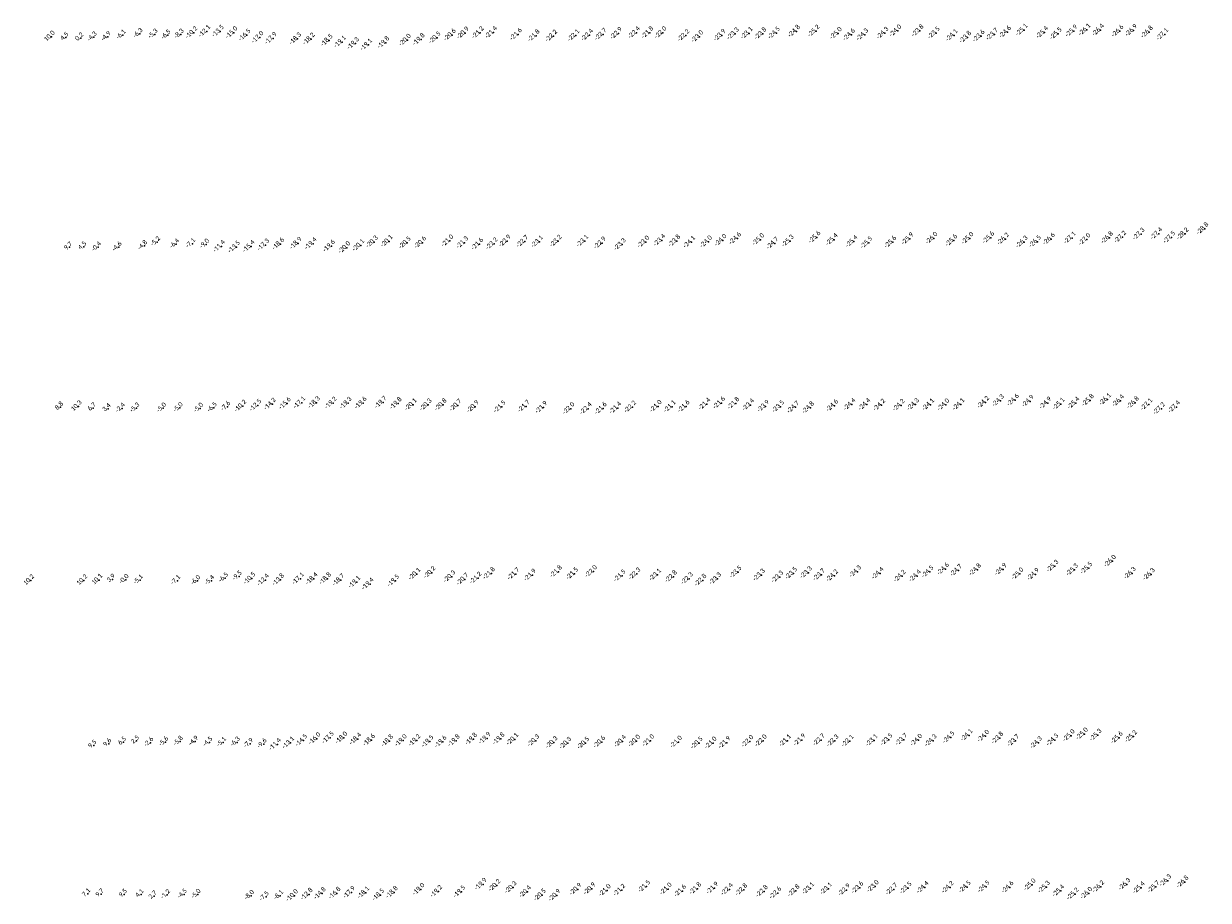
# Model space of a CAD drawing. Header units: feet. Extents: x 932366 to 949332, y 484196 to 597658.
# Tile 19 of 26: x 944913 to 948563, y 563974 to 566675. Entities that reach past the tile are written whole.
import ezdxf
from ezdxf.enums import TextEntityAlignment as Align

# ---------------------------------------------------------------- set-up
doc = ezdxf.new("R2010")
doc.units = ezdxf.units.FT
doc.layers.add('Text', color=7, linetype='Continuous')
doc.styles.add('Legend', font='calibri.ttf')

msp = doc.modelspace()

# ---------------------------------------------------------------- linework, layer by layer
at = {"layer": 'Text'}
for p in [(945437.34, 566646.6, -10.2), (945477.51, 566650.87, -12.1), (945519.02, 566650.87, -13.5), (945560.92, 566646.61, -15), (946273.72, 566645.51, -20.9), (946320.04, 566646.45, -21.2), (946360.81, 566646.99, -21.4), (946745.95, 566644.3, -22.9), (946801.31, 566646.61, -22.4), (946842.37, 566646.66, -21.8), (946882.89, 566646.51, -22), (947148.05, 566644.82, -23.1), (947232.29, 566645.47, -24.5), (947294.24, 566650.96, -24.8), (947354.58, 566651.55, -25.2), (947423.06, 566644.35, -25), (947566.76, 566644.91, -24.3), (947606.38, 566652.19, -24), (947674.81, 566652.5, -23.8), (947724.72, 566645.69, -23.5), (947944.28, 566648.2, -24.6), (947995.41, 566654.97, -25.1), (948058.59, 566647.15, -25.4), (948148.54, 566651.81, -25.9), (948189.14, 566655.45, -26.1), (948230.91, 566654.35, -26.4), (948290.86, 566651.39, -26.6), (948332.92, 566653.32, -26.9), (948381.4, 566648.52, -26.8), (944998.79, 566634.02, 10.02), (945043.26, 566631.65, 4.5), (945089.05, 566630.38, 0.18), (945129.74, 566632.81, -4.33), (945172.56, 566633.62, -4.87), (945218.95, 566639.15, -6.1), (945271.01, 566643.57, -6.3), (945317.17, 566641.58, -5.3), (945357.15, 566638.97, -6.5), (945397.61, 566641.56, -8.3), (945601.17, 566638.99, -16.5), (945641.1, 566632.01, -17), (945681.86, 566628.91, -17.9), (945757.4, 566627.71, -18.3), (945799.23, 566627.02, -18.2), (945854.32, 566622.52, -18.5), (945895.01, 566617.93, -19.1), (945935.47, 566613.21, -19.3), (945975.75, 566609.22, -19.1), (946028.7, 566616.05, -19.8), (946095.31, 566623.64, -20), (946137.73, 566625.44, -19.8), (946186.9, 566630.89, -20.5), (946233.5, 566639.4, -20.6), (946437.24, 566641.35, -21.6), (946491.94, 566637.23, -21.8), (946546.1, 566636.39, -22.2), (946614.76, 566637.73, -22.1), (946656.66, 566639.03, -22.4), (946698.26, 566641.02, -22.7), (946953.5, 566637.72, -22.2), (946995.81, 566634.4, -23), (947064.7, 566638.43, -23.9), (947105.86, 566643.26, -23.3), (947190.6, 566643.41, -23.8), (947463.42, 566640.02, -24.6), (947504.38, 566640.31, -24.3), (947779.89, 566638.2, -24.1), (947821.66, 566632.41, -23.8), (947862.95, 566635.99, -23.6), (947904.19, 566641.55, -23.7), (948100.64, 566643.37, -25.5), (948428.82, 566641.22, -27.1), (948355.79, 566025.99, -27.3), (948410.57, 566027.23, -27.4), (948491.44, 566026.78, -28.2), (948552.64, 566042.8, -28.8), (945098.37, 565986.98, 4.52), (945285.05, 565990.01, -4.77), (945324.93, 566001.7, -5.2), (945383.53, 565995.28, -6.4), (945433.02, 565996.69, -7.1), (945475.97, 565994.73, -9), (945522.66, 565988.25, -11.4), (945613.83, 565988.01, -15.4), (945658.75, 565992.78, -17.3), (945704.64, 565995.63, -18.6), (945758.81, 565997.66, -18.9), (945804.86, 565996.62, -19.4), (945861.18, 565989.33, -19.6), (945951.54, 565991.41, -20.1), (945993.6, 566002.07, -20.3), (946039, 566004.06, -20.1), (946094.94, 565999.24, -20.5), (946142.3, 565999.94, -20.6), (946226.12, 566005.28, -21), (946271.92, 565999.82, -21.3), (946318.05, 565995.12, -21.6), (946362.59, 565996.22, -22.2), (946402.93, 566004.53, -22.9), (946457.1, 566003.21, -22.7), (946502.2, 566002.65, -23.1), (946559.9, 566004.3, -23.2), (946641.83, 566004.63, -23.1), (946696, 565998.58, -22.9), (946757.43, 565993.93, -23.3), (946829.73, 566001.9, -23), (946879.34, 566006.92, -23.4), (946925.22, 566004.9, -23.8), (946971.24, 566001.41, -24.1), (947022.95, 566002.33, -24), (947067.76, 566006.84, -24), (947112.48, 566012.36, -24.6), (947183.78, 566009.14, -25), (947227.59, 565997.79, -24.7), (947274.85, 566004.74, -25.3), (947357.36, 566016.04, -25.6), (947410.37, 566009.15, -25.4), (947471.46, 566003.35, -25.4), (947516.81, 565999.49, -25.5), (947590.8, 566001.15, -25.6), (947643.67, 566011.52, -25.9), (947717.71, 566013.36, -26), (947778.64, 566006.21, -25.6), (947828.68, 566012.87, -25), (947892.77, 566014.83, -25.6), (947938.17, 566010.95, -26.2), (947995.67, 566001.64, -26.3), (948036.6, 566002.96, -26.5), (948079.32, 566010.79, -26.6), (948143.95, 566014.16, -27.1), (948189.16, 566009.31, -27), (948258.27, 566014.95, -26.8), (948298.98, 566016.85, -27.2), (948450.23, 566015.92, -27.5), (945054.52, 565985.88, 9.68), (945143.11, 565985.66, -0.43), (945206.47, 565985.73, -4.64), (945568.63, 565986.42, -13.5), (945908.41, 565984.56, -20), (947922.58, 565512.78, -24.3), (947968.51, 565514.48, -24.6), (948199.42, 565513.83, -25.8), (948252.64, 565516.76, -26.1), (948292.59, 565512.39, -26.4), (945027.09, 565493.25, 8.82), (945081.84, 565495.21, 10.26), (945127.69, 565490.67, 6.68), (945173.03, 565488.39, 3.44), (945216.47, 565489.31, -2.35), (945261.17, 565489.96, -5.34), (945343.45, 565489.83, -5.03), (945394.6, 565490.72, -5), (945457.34, 565489.55, -5), (945499.57, 565491.1, -6.5), (945541.38, 565494.37, -7.6), (945588.1, 565496.37, -10.2), (945634.56, 565498.64, -12.5), (945679.49, 565502.19, -14.2), (945725.26, 565504.23, -15.6), (945769.77, 565506.74, -17.1), (945814.92, 565506.98, -18.3), (945866.69, 565505.54, -19.2), (945912.59, 565505.13, -19.3), (945958.79, 565505.67, -19.6), (946020.34, 565507.45, -19.7), (946066.84, 565504.3, -19.8), (946113.21, 565500.79, -20.1), (946159.33, 565499.98, -20.3), (946205.33, 565500.15, -20.8), (946251.02, 565498.56, -20.7), (946304.46, 565494.42, -20.9), (946386.89, 565494.28, -21.5), (946461.46, 565495.46, -21.7), (946515.24, 565492.14, -21.9), (946599.43, 565488.6, -22), (946652.54, 565488.44, -22.4), (946698.49, 565488.83, -21.6), (946743.45, 565490.65, -21.4), (946789.1, 565493.77, -22.2), (946868.17, 565495.58, -21), (946910.92, 565494.77, -21.1), (946954.07, 565494.89, -21.6), (947017.99, 565502.21, -21.4), (947063.17, 565505.94, -21.6), (947107.31, 565504.55, -21.8), (947152.91, 565499.81, -23.4), (947199.18, 565495.75, -23.9), (947245.16, 565494.61, -23.5), (947291.22, 565492.8, -24.7), (947337.16, 565491.06, -24.8), (947411.58, 565497.53, -24.6), (947465.04, 565501.01, -24.4), (947510.88, 565501.12, -24.4), (947556.59, 565499.42, -24.2), (947616.62, 565498.86, -24.2), (947660.73, 565501.13, -24.3), (947707.41, 565500.6, -24.1), (947754.09, 565500.23, -24), (947800.87, 565501.27, -24.1), (947876.89, 565507.7, -24.2), (948014.57, 565511.04, -24.9), (948068.24, 565505.45, -24.9), (948109.19, 565502.71, -25.1), (948154.9, 565505.22, -25.4), (948338.23, 565506.71, -26.8), (948380.13, 565501.04, -27.1), (948418.75, 565488.36, -27.2), (948465.18, 565493.71, -27.4), (948090.51, 565003.02, -25.3), (948267.69, 565018.38, -26), (945534.47, 564966.46, -6.5), (945576.67, 564971.95, -9.5), (945616.13, 564965.25, -10.5), (946124.93, 564978.73, -20.1), (946171.22, 564983.36, -20.2), (946232.49, 564970.99, -20.3), (946313.03, 564966.63, -21.2), (946354.12, 564980.8, -21.8), (946429.56, 564979.26, -21.7), (946480.5, 564975.53, -21.9), (946560.6, 564986.24, -21.8), (946610.42, 564979.81, -21.5), (946668.58, 564986.79, -22), (946756.8, 564973.51, -21.5), (946802.59, 564979.39, -22.3), (946866.1, 564976.28, -23.1), (946915.02, 564970.88, -22.8), (946964.06, 564964.89, -22.3), (947114.27, 564984.67, -23.5), (947186.02, 564975.83, -23.3), (947242.57, 564969.95, -23.3), (947285.1, 564980.64, -23.5), (947330.83, 564983.27, -23.3), (947371.12, 564976.31, -23.7), (947411.3, 564973.43, -24.2), (947482.62, 564986.36, -24.3), (947551.75, 564980.93, -24.4), (947619.73, 564972.25, -24.2), (947666.62, 564972.93, -24.4), (947705.59, 564985.58, -24.5), (947753.25, 564994.23, -24.6), (947793.28, 564989.82, -24.7), (947851.63, 564992.25, -24.8), (947930.67, 564992.67, -24.9), (947982.4, 564979.45, -25), (948030.78, 564977.8, -24.9), (948150.98, 564991.84, -25.3), (948194.59, 564996.89, -25.5), (948328.78, 564981.23, -26.3), (948387.36, 564977.97, -26.3), (944935.1, 564958.87, 10.24), (945098.97, 564958.81, 10.18), (945145.51, 564960.83, 10.12), (945186.65, 564962.78, 3.86), (945227.83, 564961.59, -0.04), (945271.86, 564960.22, -5.13), (945386.96, 564958.7, -7.1), (945448.64, 564958.18, -6), (945491.5, 564958.22, -5.4), (945658.07, 564960.33, -12.4), (945704.58, 564961.02, -13.8), (945765.79, 564964.34, -17.1), (945807.7, 564964.25, -18.4), (945849.25, 564964.4, -18.8), (945890.25, 564960.42, -18.7), (945939.36, 564953.66, -19.1), (945980.64, 564948.37, -19.4), (946059.15, 564957.91, -19.5), (946272.56, 564962.7, -20.7), (947005.92, 564959.66, -22.8), (947051.25, 564964.36, -23.3), (945175.4, 564456.21, 9.56), (945220.85, 564461.31, 6.46), (945261.2, 564465, 2.51), (945304.21, 564459.69, -2.59), (945350.18, 564461.31, -5.59), (945394.91, 564462.89, -5.77), (945442.06, 564463.38, -4.86), (945485.99, 564460.43, -4.5), (945528.17, 564459.75, -5.1), (945570.55, 564460.57, -6.3), (945611.48, 564456.41, -7.9), (945653.1, 564455.34, -9.6), (945694.97, 564453.84, -11.4), (945735.71, 564459.04, -13.1), (945775.76, 564466.17, -14.5), (945816.75, 564471.66, -16), (945858.02, 564474.45, -17.5), (945899.4, 564474.12, -18), (945942.44, 564470.78, -18.4), (945984.62, 564466.96, -18.6), (946040.53, 564464.82, -18.8), (946082.54, 564465.9, -19), (946124.49, 564466.02, -19.2), (946164.87, 564463.1, -19.5), (946205.06, 564461.93, -19.6), (946245.81, 564465.39, -19.8), (946299.08, 564470.14, -19.8), (946340.83, 564472.75, -19.9), (946383.79, 564471.1, -19.8), (946426.43, 564469.92, -20.1), (946490.91, 564465.47, -20.3), (946547.03, 564459.95, -20.3), (946589.37, 564457.71, -20.3), (946644.51, 564457.94, -20.5), (946694.12, 564461.2, -20.6), (946758.29, 564463.41, -20.4), (946801.6, 564464.62, -20), (946844.92, 564465.49, -21), (946930.53, 564461.32, -21), (946994.17, 564458.41, -20.5), (947037.14, 564458.68, -21), (947079.69, 564459.72, -21.9), (947150.35, 564463.45, -22), (947191.93, 564465.2, -22), (947266.57, 564465.46, -21.1), (947310.94, 564467.76, -21.9), (947370.59, 564467.84, -22.7), (947412.79, 564464.96, -22.3), (947459.11, 564464.39, -22.1), (947533.47, 564466.33, -23.1), (947579.01, 564468.64, -23.5), (947624.81, 564468.91, -23.7), (947670.65, 564467.11, -24), (947715.22, 564465.79, -24.3), (947770.29, 564475.38, -24.5), (947825.88, 564482.21, -24.1), (947877.07, 564479.44, -24), (947920.66, 564473.64, -23.8), (947969.44, 564465.68, -23.7), (948039.88, 564459.34, -24.3), (948090.12, 564467.86, -24.3), (948140.61, 564481.07, -25), (948181.25, 564486.31, -25), (948223.15, 564482.58, -25.3), (948288.47, 564474.5, -25.6), (948332.37, 564478.32, -25.2), (945129.21, 564451.46, 9.5), (946328.67, 564023.18, -19.9), (946371.25, 564019.43, -20.2), (946832.27, 564016.37, -21.5), (947536.9, 564016.47, -23), (948020.26, 564021.52, -25), (948312.22, 564022.92, -26.3), (948437.99, 564034.29, -26.3), (948491.05, 564030.24, -26.8), (945110.43, 563994.05, 7.12), (945151.8, 563993.15, 9.69), (945223.33, 563992.4, 9.48), (945274.71, 563991.78, 4.13), (945315, 563987.08, 2.74), (945355.79, 563990.45, -1.19), (945407.31, 563992.32, -4.51), (945449.86, 563991.68, -5.01), (945614.14, 563988.38, -8), (945659.84, 563984.49, -7.5), (945703.98, 563988.28, -8.1), (945747.23, 563988.3, -10), (945792.48, 563992.39, -12.8), (945832.98, 563994.57, -14.8), (945878.49, 563995.53, -16.8), (945923.17, 563997.8, -17.9), (945967.18, 563997.12, -18.1), (946012.89, 563990.3, -18.5), (946054.85, 563998.11, -18.8), (946137.2, 564007.38, -19), (946191.42, 564001.1, -19.2), (946262.66, 563999.96, -19.5), (946421.09, 564013.26, -20.3), (946465.47, 563999.95, -20.4), (946510.99, 563990.02, -20.5), (946555.78, 563988.88, -20.9), (946620.62, 564007.78, -20.9), (946663.99, 564009.18, -20.9), (946711.1, 564004.1, -21), (946755.7, 564004.91, -21.2), (946898.97, 564008.84, -21), (946943.18, 564002.7, -21.6), (946989.68, 564009.8, -21.8), (947042.17, 564011.17, -21.9), (947087.42, 564007.34, -22.4), (947131.6, 564006.28, -22.8), (947194.86, 564001.43, -22.8), (947236.59, 563996.3, -22.6), (947292.72, 564003.04, -22.8), (947337.6, 564010.22, -23.1), (947392.91, 564009.43, -23.1), (947448.48, 564005.84, -22.9), (947489.39, 564012.58, -23.6), (947594.33, 564007.89, -22.7), (947638.16, 564011.58, -23.5), (947690.18, 564013.48, -24.4), (947767.52, 564013.71, -24.2), (947820.27, 564014.85, -24.5), (947878.27, 564015.62, -24.5), (947952.13, 564013.71, -24.6), (948064.1, 564014.52, -25.3), (948108.4, 564002.85, -25.4), (948152.8, 563993.41, -25.2), (948194.55, 563995.39, -26), (948231.61, 564015.42, -26.2), (948356.29, 564012.43, -25.4), (948401.62, 564015.11, -25.7)]:
    msp.add_point(p, dxfattribs=at)

# ---------------------------------------------------------------- texts
at = {"layer": 'Text', "style": 'Legend'}
for s, p in [('10 0 ', (944998.79, 566634.02, 10.02)), ('4 5', (945043.26, 566631.65, 4.5)), ('0 2', (945089.05, 566630.38, 0.18)), ('-4 3 ', (945129.74, 566632.81, -4.33)), ('-4 9 ', (945172.56, 566633.62, -4.87)), ('-6 1 ', (945218.95, 566639.15, -6.1)), ('-6 3 ', (945271.01, 566643.57, -6.3)), ('-5 3 ', (945317.17, 566641.58, -5.3)), ('-6 5 ', (945357.15, 566638.97, -6.5)), ('-8 3 ', (945397.61, 566641.56, -8.3)), ('-10 2  ', (945437.34, 566646.6, -10.2)), ('-12 1  ', (945477.51, 566650.87, -12.1)), ('-13 5  ', (945519.02, 566650.87, -13.5)), ('-15 0  ', (945560.92, 566646.61, -15)), ('-16 5  ', (945601.17, 566638.99, -16.5)), ('-17 0  ', (945641.1, 566632.01, -17)), ('-17 9  ', (945681.86, 566628.91, -17.9)), ('-18 3  ', (945757.4, 566627.71, -18.3)), ('-18 2  ', (945799.23, 566627.02, -18.2)), ('-20 0  ', (946095.31, 566623.64, -20)), ('-19 8  ', (946137.73, 566625.44, -19.8)), ('-20 5  ', (946186.9, 566630.89, -20.5)), ('-20 6  ', (946233.5, 566639.4, -20.6)), ('-20 9  ', (946273.72, 566645.51, -20.9)), ('-21 2  ', (946320.04, 566646.45, -21.2)), ('-21 4  ', (946360.81, 566646.99, -21.4)), ('-21 6  ', (946437.24, 566641.35, -21.6)), ('-21 8  ', (946491.94, 566637.23, -21.8)), ('-22 2  ', (946546.1, 566636.39, -22.2)), ('-22 1  ', (946614.76, 566637.73, -22.1)), ('-22 4  ', (946656.66, 566639.03, -22.4)), ('-22 7  ', (946698.26, 566641.02, -22.7)), ('-22 9  ', (946745.95, 566644.3, -22.9)), ('-22 4  ', (946801.31, 566646.61, -22.4)), ('-21 8  ', (946842.37, 566646.66, -21.8)), ('-22 0  ', (946882.89, 566646.51, -22)), ('-22 2  ', (946953.5, 566637.72, -22.2)), ('-23 0  ', (946995.81, 566634.4, -23)), ('-23 9  ', (947064.7, 566638.43, -23.9)), ('-23 3  ', (947105.86, 566643.26, -23.3)), ('-23 1  ', (947148.05, 566644.82, -23.1)), ('-23 8  ', (947190.6, 566643.41, -23.8)), ('-24 5  ', (947232.29, 566645.47, -24.5)), ('-24 8  ', (947294.24, 566650.96, -24.8)), ('-25 2  ', (947354.58, 566651.55, -25.2)), ('-25 0  ', (947423.06, 566644.35, -25)), ('-24 6  ', (947463.42, 566640.02, -24.6)), ('-24 3  ', (947504.38, 566640.31, -24.3)), ('-24 3  ', (947566.76, 566644.91, -24.3)), ('-24 0  ', (947606.38, 566652.19, -24)), ('-23 8  ', (947674.81, 566652.5, -23.8)), ('-23 5  ', (947724.72, 566645.69, -23.5)), ('-24 1  ', (947779.89, 566638.2, -24.1)), ('-23 8  ', (947821.66, 566632.41, -23.8)), ('-23 6  ', (947862.95, 566635.99, -23.6)), ('-23 7  ', (947904.19, 566641.55, -23.7)), ('-24 6  ', (947944.28, 566648.2, -24.6)), ('-25 1  ', (947995.41, 566654.97, -25.1)), ('-25 4  ', (948058.59, 566647.15, -25.4)), ('-25 5  ', (948100.64, 566643.37, -25.5)), ('-25 9  ', (948148.54, 566651.81, -25.9)), ('-26 1  ', (948189.14, 566655.45, -26.1)), ('-26 4  ', (948230.91, 566654.35, -26.4)), ('-26 6  ', (948290.86, 566651.39, -26.6)), ('-26 9  ', (948332.92, 566653.32, -26.9)), ('-26 8  ', (948381.4, 566648.52, -26.8)), ('-27 1  ', (948428.82, 566641.22, -27.1)), ('-18 5  ', (945854.32, 566622.52, -18.5)), ('-19 1  ', (945895.01, 566617.93, -19.1)), ('-19 3  ', (945935.47, 566613.21, -19.3)), ('-19 1  ', (945975.75, 566609.22, -19.1)), ('-19 8  ', (946028.7, 566616.05, -19.8)), ('-28 8  ', (948552.64, 566042.8, -28.8)), ('-21 0  ', (946226.12, 566005.28, -21)), ('-22 9  ', (946402.93, 566004.53, -22.9)), ('-22 7  ', (946457.1, 566003.21, -22.7)), ('-23 2  ', (946559.9, 566004.3, -23.2)), ('-23 1  ', (946641.83, 566004.63, -23.1)), ('-23 4  ', (946879.34, 566006.92, -23.4)), ('-23 8  ', (946925.22, 566004.9, -23.8)), ('-24 0  ', (947067.76, 566006.84, -24)), ('-24 6  ', (947112.48, 566012.36, -24.6)), ('-25 0  ', (947183.78, 566009.14, -25)), ('-25 3  ', (947274.85, 566004.74, -25.3)), ('-25 6  ', (947357.36, 566016.04, -25.6)), ('-25 4  ', (947410.37, 566009.15, -25.4)), ('-25 4  ', (947471.46, 566003.35, -25.4)), ('-25 9  ', (947643.67, 566011.52, -25.9)), ('-26 0  ', (947717.71, 566013.36, -26)), ('-25 6  ', (947778.64, 566006.21, -25.6)), ('-25 0  ', (947828.68, 566012.87, -25)), ('-25 6  ', (947892.77, 566014.83, -25.6)), ('-26 2  ', (947938.17, 566010.95, -26.2)), ('-26 5  ', (948036.6, 566002.96, -26.5)), ('-26 6  ', (948079.32, 566010.79, -26.6)), ('-27 1  ', (948143.95, 566014.16, -27.1)), ('-27 0  ', (948189.16, 566009.31, -27)), ('-26 8  ', (948258.27, 566014.95, -26.8)), ('-27 2  ', (948298.98, 566016.85, -27.2)), ('-27 3  ', (948355.79, 566025.99, -27.3)), ('-27 4  ', (948410.57, 566027.23, -27.4)), ('-27 5  ', (948450.23, 566015.92, -27.5)), ('-28 2  ', (948491.44, 566026.78, -28.2)), ('9 7', (945054.52, 565985.88, 9.68)), ('4 5', (945098.37, 565986.98, 4.52)), ('-0 4 ', (945143.11, 565985.66, -0.43)), ('-4 6 ', (945206.47, 565985.73, -4.64)), ('-4 8 ', (945285.05, 565990.01, -4.77)), ('-5 2 ', (945324.93, 566001.7, -5.2)), ('-6 4 ', (945383.53, 565995.28, -6.4)), ('-7 1 ', (945433.02, 565996.69, -7.1)), ('-9 0 ', (945475.97, 565994.73, -9)), ('-11 4  ', (945522.66, 565988.25, -11.4)), ('-13 5  ', (945568.63, 565986.42, -13.5)), ('-15 4  ', (945613.83, 565988.01, -15.4)), ('-17 3  ', (945658.75, 565992.78, -17.3)), ('-18 6  ', (945704.64, 565995.63, -18.6)), ('-18 9  ', (945758.81, 565997.66, -18.9)), ('-19 4  ', (945804.86, 565996.62, -19.4)), ('-19 6  ', (945861.18, 565989.33, -19.6)), ('-20 0  ', (945908.41, 565984.56, -20)), ('-20 1  ', (945951.54, 565991.41, -20.1)), ('-20 3  ', (945993.6, 566002.07, -20.3)), ('-20 1  ', (946039, 566004.06, -20.1)), ('-20 5  ', (946094.94, 565999.24, -20.5)), ('-20 6  ', (946142.3, 565999.94, -20.6)), ('-21 3  ', (946271.92, 565999.82, -21.3)), ('-21 6  ', (946318.05, 565995.12, -21.6)), ('-22 2  ', (946362.59, 565996.22, -22.2)), ('-23 1  ', (946502.2, 566002.65, -23.1)), ('-22 9  ', (946696, 565998.58, -22.9)), ('-23 3  ', (946757.43, 565993.93, -23.3)), ('-23 0  ', (946829.73, 566001.9, -23)), ('-24 1  ', (946971.24, 566001.41, -24.1)), ('-24 0  ', (947022.95, 566002.33, -24)), ('-24 7  ', (947227.59, 565997.79, -24.7)), ('-25 5  ', (947516.81, 565999.49, -25.5)), ('-25 6  ', (947590.8, 566001.15, -25.6)), ('-26 3  ', (947995.67, 566001.64, -26.3)), ('10 3 ', (945081.84, 565495.21, 10.26)), ('-7 6 ', (945541.38, 565494.37, -7.6)), ('-10 2  ', (945588.1, 565496.37, -10.2)), ('-12 5  ', (945634.56, 565498.64, -12.5)), ('-14 2  ', (945679.49, 565502.19, -14.2)), ('-15 6  ', (945725.26, 565504.23, -15.6)), ('-17 1  ', (945769.77, 565506.74, -17.1)), ('-18 3  ', (945814.92, 565506.98, -18.3)), ('-19 2  ', (945866.69, 565505.54, -19.2)), ('-19 3  ', (945912.59, 565505.13, -19.3)), ('-19 6  ', (945958.79, 565505.67, -19.6)), ('-19 7  ', (946020.34, 565507.45, -19.7)), ('-19 8  ', (946066.84, 565504.3, -19.8)), ('-20 1  ', (946113.21, 565500.79, -20.1)), ('-20 3  ', (946159.33, 565499.98, -20.3)), ('-20 8  ', (946205.33, 565500.15, -20.8)), ('-20 7  ', (946251.02, 565498.56, -20.7)), ('-20 9  ', (946304.46, 565494.42, -20.9)), ('-21 5  ', (946386.89, 565494.28, -21.5)), ('-21 7  ', (946461.46, 565495.46, -21.7)), ('-22 2  ', (946789.1, 565493.77, -22.2)), ('-21 0  ', (946868.17, 565495.58, -21)), ('-21 1  ', (946910.92, 565494.77, -21.1)), ('-21 6  ', (946954.07, 565494.89, -21.6)), ('-21 4  ', (947017.99, 565502.21, -21.4)), ('-21 6  ', (947063.17, 565505.94, -21.6)), ('-21 8  ', (947107.31, 565504.55, -21.8)), ('-23 4  ', (947152.91, 565499.81, -23.4)), ('-23 9  ', (947199.18, 565495.75, -23.9)), ('-23 5  ', (947245.16, 565494.61, -23.5)), ('-24 7  ', (947291.22, 565492.8, -24.7)), ('-24 6  ', (947411.58, 565497.53, -24.6)), ('-24 4  ', (947465.04, 565501.01, -24.4)), ('-24 4  ', (947510.88, 565501.12, -24.4)), ('-24 2  ', (947556.59, 565499.42, -24.2)), ('-24 2  ', (947616.62, 565498.86, -24.2)), ('-24 3  ', (947660.73, 565501.13, -24.3)), ('-24 1  ', (947707.41, 565500.6, -24.1)), ('-24 0  ', (947754.09, 565500.23, -24)), ('-24 1  ', (947800.87, 565501.27, -24.1)), ('-24 2  ', (947876.89, 565507.7, -24.2)), ('-24 3  ', (947922.58, 565512.78, -24.3)), ('-24 6  ', (947968.51, 565514.48, -24.6)), ('-24 9  ', (948014.57, 565511.04, -24.9)), ('-24 9  ', (948068.24, 565505.45, -24.9)), ('-25 1  ', (948109.19, 565502.71, -25.1)), ('-25 4  ', (948154.9, 565505.22, -25.4)), ('-25 8  ', (948199.42, 565513.83, -25.8)), ('-26 1  ', (948252.64, 565516.76, -26.1)), ('-26 4  ', (948292.59, 565512.39, -26.4)), ('-26 8  ', (948338.23, 565506.71, -26.8)), ('-27 1  ', (948380.13, 565501.04, -27.1)), ('-27 4  ', (948465.18, 565493.71, -27.4)), ('8 8', (945027.09, 565493.25, 8.82)), ('6 7', (945127.69, 565490.67, 6.68)), ('3 4', (945173.03, 565488.39, 3.44)), ('-2 4 ', (945216.47, 565489.31, -2.35)), ('-5 3 ', (945261.17, 565489.96, -5.34)), ('-5 0 ', (945343.45, 565489.83, -5.03)), ('-5 0 ', (945394.6, 565490.72, -5)), ('-5 0 ', (945457.34, 565489.55, -5)), ('-6 5 ', (945499.57, 565491.1, -6.5)), ('-21 9  ', (946515.24, 565492.14, -21.9)), ('-22 0  ', (946599.43, 565488.6, -22)), ('-22 4  ', (946652.54, 565488.44, -22.4)), ('-21 6  ', (946698.49, 565488.83, -21.6)), ('-21 4  ', (946743.45, 565490.65, -21.4)), ('-24 8  ', (947337.16, 565491.06, -24.8)), ('-27 2  ', (948418.75, 565488.36, -27.2)), ('-26 0  ', (948267.69, 565018.38, -26)), ('-20 2  ', (946171.22, 564983.36, -20.2)), ('-21 8  ', (946560.6, 564986.24, -21.8)), ('-22 0  ', (946668.58, 564986.79, -22)), ('-23 5  ', (947114.27, 564984.67, -23.5)), ('-23 5  ', (947285.1, 564980.64, -23.5)), ('-23 3  ', (947330.83, 564983.27, -23.3)), ('-24 3  ', (947482.62, 564986.36, -24.3)), ('-24 5  ', (947705.59, 564985.58, -24.5)), ('-24 6  ', (947753.25, 564994.23, -24.6)), ('-24 7  ', (947793.28, 564989.82, -24.7)), ('-24 8  ', (947851.63, 564992.25, -24.8)), ('-24 9  ', (947930.67, 564992.67, -24.9)), ('-25 3  ', (948090.51, 565003.02, -25.3)), ('-25 3  ', (948150.98, 564991.84, -25.3)), ('-25 5  ', (948194.59, 564996.89, -25.5)), ('-26 3  ', (948328.78, 564981.23, -26.3)), ('10 2 ', (944935.1, 564958.87, 10.24)), ('10 2 ', (945098.97, 564958.81, 10.18)), ('10 1 ', (945145.51, 564960.83, 10.12)), ('3 9', (945186.65, 564962.78, 3.86)), ('-0 0 ', (945227.83, 564961.59, -0.04)), ('-5 1 ', (945271.86, 564960.22, -5.13)), ('-7 1 ', (945386.96, 564958.7, -7.1)), ('-6 0 ', (945448.64, 564958.18, -6)), ('-5 4 ', (945491.5, 564958.22, -5.4)), ('-6 5 ', (945534.47, 564966.46, -6.5)), ('-9 5 ', (945576.67, 564971.95, -9.5)), ('-10 5  ', (945616.13, 564965.25, -10.5)), ('-12 4  ', (945658.07, 564960.33, -12.4)), ('-13 8  ', (945704.58, 564961.02, -13.8)), ('-17 1  ', (945765.79, 564964.34, -17.1)), ('-18 4  ', (945807.7, 564964.25, -18.4)), ('-18 8  ', (945849.25, 564964.4, -18.8)), ('-18 7  ', (945890.25, 564960.42, -18.7)), ('-19 1  ', (945939.36, 564953.66, -19.1)), ('-19 4  ', (945980.64, 564948.37, -19.4)), ('-19 5  ', (946059.15, 564957.91, -19.5)), ('-20 1  ', (946124.93, 564978.73, -20.1)), ('-20 3  ', (946232.49, 564970.99, -20.3)), ('-20 7  ', (946272.56, 564962.7, -20.7)), ('-21 2  ', (946313.03, 564966.63, -21.2)), ('-21 8  ', (946354.12, 564980.8, -21.8)), ('-21 7  ', (946429.56, 564979.26, -21.7)), ('-21 9  ', (946480.5, 564975.53, -21.9)), ('-21 5  ', (946610.42, 564979.81, -21.5)), ('-21 5  ', (946756.8, 564973.51, -21.5)), ('-22 3  ', (946802.59, 564979.39, -22.3)), ('-23 1  ', (946866.1, 564976.28, -23.1)), ('-22 8  ', (946915.02, 564970.88, -22.8)), ('-22 3  ', (946964.06, 564964.89, -22.3)), ('-22 8  ', (947005.92, 564959.66, -22.8)), ('-23 3  ', (947051.25, 564964.36, -23.3)), ('-23 3  ', (947186.02, 564975.83, -23.3)), ('-23 3  ', (947242.57, 564969.95, -23.3)), ('-23 7  ', (947371.12, 564976.31, -23.7)), ('-24 2  ', (947411.3, 564973.43, -24.2)), ('-24 4  ', (947551.75, 564980.93, -24.4)), ('-24 2  ', (947619.73, 564972.25, -24.2)), ('-24 4  ', (947666.62, 564972.93, -24.4)), ('-25 0  ', (947982.4, 564979.45, -25)), ('-24 9  ', (948030.78, 564977.8, -24.9)), ('-26 3  ', (948387.36, 564977.97, -26.3)), ('-16 0  ', (945816.75, 564471.66, -16)), ('-17 5  ', (945858.02, 564474.45, -17.5)), ('-18 0  ', (945899.4, 564474.12, -18)), ('-18 4  ', (945942.44, 564470.78, -18.4)), ('-19 8  ', (946299.08, 564470.14, -19.8)), ('-19 9  ', (946340.83, 564472.75, -19.9)), ('-19 8  ', (946383.79, 564471.1, -19.8)), ('-24 5  ', (947770.29, 564475.38, -24.5)), ('-24 1  ', (947825.88, 564482.21, -24.1)), ('-24 0  ', (947877.07, 564479.44, -24)), ('-23 8  ', (947920.66, 564473.64, -23.8)), ('-25 0  ', (948140.61, 564481.07, -25)), ('-25 0  ', (948181.25, 564486.31, -25)), ('-25 3  ', (948223.15, 564482.58, -25.3)), ('-25 6  ', (948288.47, 564474.5, -25.6)), ('-25 2  ', (948332.37, 564478.32, -25.2)), ('9 5', (945129.21, 564451.46, 9.5)), ('9 6', (945175.4, 564456.21, 9.56)), ('6 5', (945220.85, 564461.31, 6.46)), ('2 5', (945261.2, 564465, 2.51)), ('-2 6 ', (945304.21, 564459.69, -2.59)), ('-5 6 ', (945350.18, 564461.31, -5.59)), ('-5 8 ', (945394.91, 564462.89, -5.77)), ('-4 9 ', (945442.06, 564463.38, -4.86)), ('-4 5 ', (945485.99, 564460.43, -4.5)), ('-5 1 ', (945528.17, 564459.75, -5.1)), ('-6 3 ', (945570.55, 564460.57, -6.3)), ('-7 9 ', (945611.48, 564456.41, -7.9)), ('-9 6 ', (945653.1, 564455.34, -9.6)), ('-11 4  ', (945694.97, 564453.84, -11.4)), ('-13 1  ', (945735.71, 564459.04, -13.1)), ('-14 5  ', (945775.76, 564466.17, -14.5)), ('-18 6  ', (945984.62, 564466.96, -18.6)), ('-18 8  ', (946040.53, 564464.82, -18.8)), ('-19 0  ', (946082.54, 564465.9, -19)), ('-19 2  ', (946124.49, 564466.02, -19.2)), ('-19 5  ', (946164.87, 564463.1, -19.5)), ('-19 6  ', (946205.06, 564461.93, -19.6)), ('-19 8  ', (946245.81, 564465.39, -19.8)), ('-20 1  ', (946426.43, 564469.92, -20.1)), ('-20 3  ', (946490.91, 564465.47, -20.3)), ('-20 3  ', (946547.03, 564459.95, -20.3)), ('-20 3  ', (946589.37, 564457.71, -20.3)), ('-20 5  ', (946644.51, 564457.94, -20.5)), ('-20 6  ', (946694.12, 564461.2, -20.6)), ('-20 4  ', (946758.29, 564463.41, -20.4)), ('-20 0  ', (946801.6, 564464.62, -20)), ('-21 0  ', (946844.92, 564465.49, -21)), ('-21 0  ', (946930.53, 564461.32, -21)), ('-20 5  ', (946994.17, 564458.41, -20.5)), ('-21 0  ', (947037.14, 564458.68, -21)), ('-21 9  ', (947079.69, 564459.72, -21.9)), ('-22 0  ', (947150.35, 564463.45, -22)), ('-22 0  ', (947191.93, 564465.2, -22)), ('-21 1  ', (947266.57, 564465.46, -21.1)), ('-21 9  ', (947310.94, 564467.76, -21.9)), ('-22 7  ', (947370.59, 564467.84, -22.7)), ('-22 3  ', (947412.79, 564464.96, -22.3)), ('-22 1  ', (947459.11, 564464.39, -22.1)), ('-23 1  ', (947533.47, 564466.33, -23.1)), ('-23 5  ', (947579.01, 564468.64, -23.5)), ('-23 7  ', (947624.81, 564468.91, -23.7)), ('-24 0  ', (947670.65, 564467.11, -24)), ('-24 3  ', (947715.22, 564465.79, -24.3)), ('-23 7  ', (947969.44, 564465.68, -23.7)), ('-24 3  ', (948039.88, 564459.34, -24.3)), ('-24 3  ', (948090.12, 564467.86, -24.3)), ('-26 3  ', (948437.99, 564034.29, -26.3)), ('-17 9  ', (945923.17, 563997.8, -17.9)), ('-18 1  ', (945967.18, 563997.12, -18.1)), ('-18 8  ', (946054.85, 563998.11, -18.8)), ('-19 0  ', (946137.2, 564007.38, -19)), ('-19 2  ', (946191.42, 564001.1, -19.2)), ('-19 5  ', (946262.66, 563999.96, -19.5)), ('-19 9  ', (946328.67, 564023.18, -19.9)), ('-20 2  ', (946371.25, 564019.43, -20.2)), ('-20 3  ', (946421.09, 564013.26, -20.3)), ('-20 4  ', (946465.47, 563999.95, -20.4)), ('-20 9  ', (946620.62, 564007.78, -20.9)), ('-20 9  ', (946663.99, 564009.18, -20.9)), ('-21 0  ', (946711.1, 564004.1, -21)), ('-21 2  ', (946755.7, 564004.91, -21.2)), ('-21 5  ', (946832.27, 564016.37, -21.5)), ('-21 0  ', (946898.97, 564008.84, -21)), ('-21 6  ', (946943.18, 564002.7, -21.6)), ('-21 8  ', (946989.68, 564009.8, -21.8)), ('-21 9  ', (947042.17, 564011.17, -21.9)), ('-22 4  ', (947087.42, 564007.34, -22.4)), ('-22 8  ', (947131.6, 564006.28, -22.8)), ('-22 8  ', (947194.86, 564001.43, -22.8)), ('-22 6  ', (947236.59, 563996.3, -22.6)), ('-22 8  ', (947292.72, 564003.04, -22.8)), ('-23 1  ', (947337.6, 564010.22, -23.1)), ('-23 1  ', (947392.91, 564009.43, -23.1)), ('-22 9  ', (947448.48, 564005.84, -22.9)), ('-23 6  ', (947489.39, 564012.58, -23.6)), ('-23 0  ', (947536.9, 564016.47, -23)), ('-22 7  ', (947594.33, 564007.89, -22.7)), ('-23 5  ', (947638.16, 564011.58, -23.5)), ('-24 4  ', (947690.18, 564013.48, -24.4)), ('-24 2  ', (947767.52, 564013.71, -24.2)), ('-24 5  ', (947820.27, 564014.85, -24.5)), ('-24 5  ', (947878.27, 564015.62, -24.5)), ('-24 6  ', (947952.13, 564013.71, -24.6)), ('-25 0  ', (948020.26, 564021.52, -25)), ('-25 3  ', (948064.1, 564014.52, -25.3)), ('-25 4  ', (948108.4, 564002.85, -25.4)), ('-26 2  ', (948231.61, 564015.42, -26.2)), ('-26 3  ', (948312.22, 564022.92, -26.3)), ('-25 4  ', (948356.29, 564012.43, -25.4)), ('-25 7  ', (948401.62, 564015.11, -25.7)), ('-26 8  ', (948491.05, 564030.24, -26.8)), ('7 1', (945110.43, 563994.05, 7.12)), ('9 7', (945151.8, 563993.15, 9.69)), ('9 5', (945223.33, 563992.4, 9.48)), ('4 1', (945274.71, 563991.78, 4.13)), ('2 7', (945315, 563987.08, 2.74)), ('-1 2 ', (945355.79, 563990.45, -1.19)), ('-4 5 ', (945407.31, 563992.32, -4.51)), ('-5 0 ', (945449.86, 563991.68, -5.01)), ('-8 0 ', (945614.14, 563988.38, -8)), ('-7 5 ', (945659.84, 563984.49, -7.5)), ('-8 1 ', (945703.98, 563988.28, -8.1)), ('-10 0  ', (945747.23, 563988.3, -10)), ('-12 8  ', (945792.48, 563992.39, -12.8)), ('-14 8  ', (945832.98, 563994.57, -14.8)), ('-16 8  ', (945878.49, 563995.53, -16.8)), ('-18 5  ', (946012.89, 563990.3, -18.5)), ('-20 5  ', (946510.99, 563990.02, -20.5)), ('-20 9  ', (946555.78, 563988.88, -20.9)), ('-25 2  ', (948152.8, 563993.41, -25.2)), ('-26 0  ', (948194.55, 563995.39, -26))]:
    msp.add_text(s, height=14, rotation=45, dxfattribs=at).set_placement(p, align=Align.CENTER)

doc.saveas('drawing.dxf')
